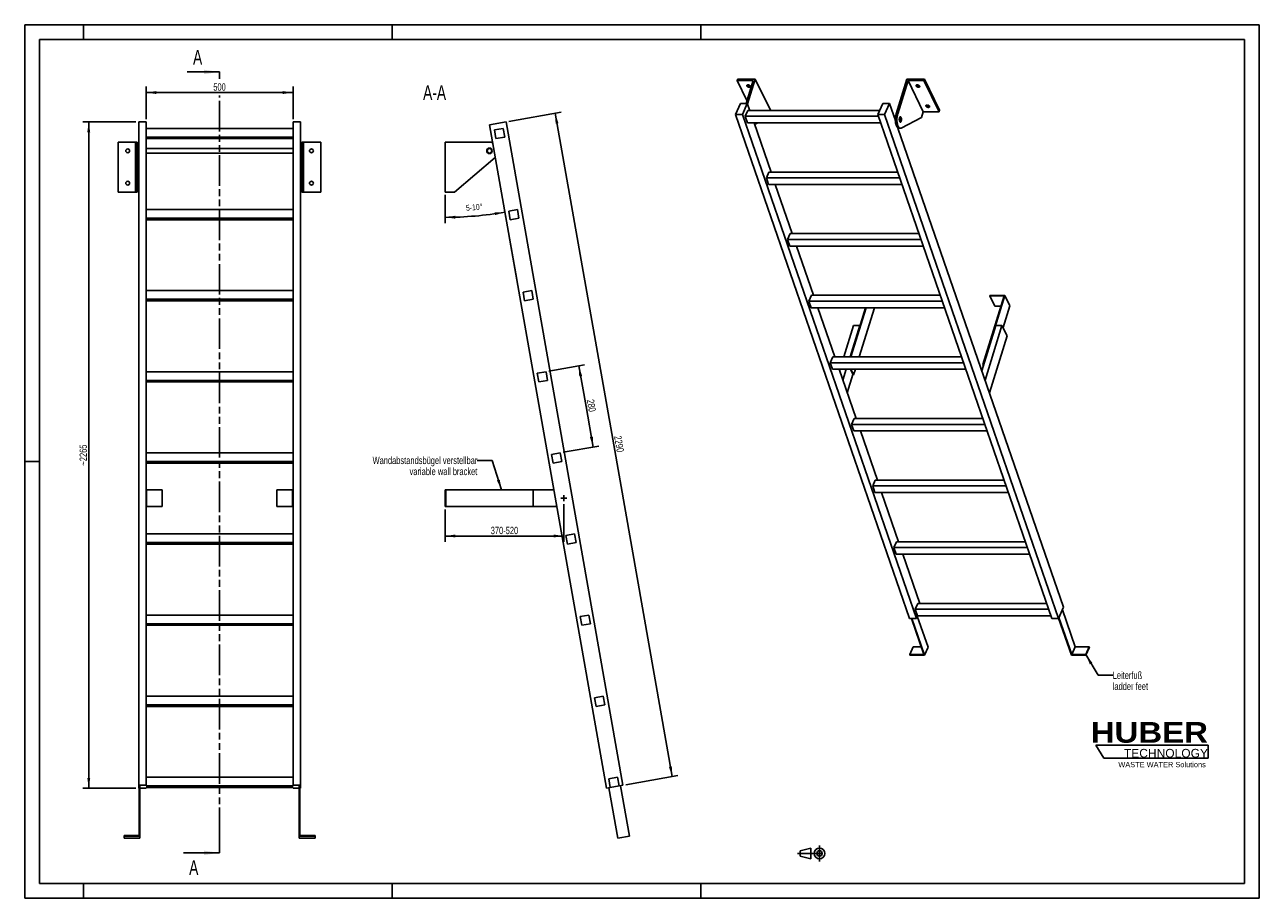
# Model space of a CAD drawing. Header units: millimetres. Extents: x 0 to 4200, y 0 to 2970.
import ezdxf

# ---------------------------------------------------------------- set-up
doc = ezdxf.new("R2010")
doc.units = ezdxf.units.MM
doc.header["$LTSCALE"] = 231
doc.linetypes.add('CENTER', pattern=[0.6, 0.375, -0.075, 0.075, -0.075])
doc.linetypes.add('PHANTOM', pattern=[0.8, 0.45, -0.05, 0.1, -0.05, 0.1, -0.05])
doc.layers.get('0').update_dxf_attribs({"linetype": 'CONTINUOUS'})
for name, color, linetype in [('005_AXIS', 7, 'CONTINUOUS'), ('050_DIMENSIONING', 7, 'CONTINUOUS'), ('053_NOTES', 7, 'CONTINUOUS'), ('HATCHING_BL0', 7, 'CONTINUOUS'), ('HUBER_Logo_BL1', 7, 'CONTINUOUS')]:
    doc.layers.add(name, color=color, linetype=linetype)
doc.styles.get("Standard").update_dxf_attribs({"font": 'txt', "width": 0.7})
doc.styles.add('TEXTSTYLE_2', font='ariblk.ttf')
doc.styles.add('TEXTSTYLE_3', font='arial.ttf')
doc.dimstyles.new('DIMSTYLE_1', dxfattribs={"dimtxt": 25, "dimasz": 35, "dimexe": 2, "dimexo": 1, "dimtad": 1, "dimdec": 1, "dimtxsty": 'STANDARD', "dimblk": '_FILLED', "dimblk1": '_FILLED', "dimblk2": '_FILLED', "dimcen": 0.09, "dimazin": 2, "dimtp": 0.8, "dimtm": 0.8, "dimtfac": 1, "dimtdec": 1, "dimtofl": 0, "dimtmove": 0, "dimatfit": 3, "dimldrblk": '_FILLED', "dimfxl": 1, "dimtolj": 1, "dimarcsym": 0})
doc.dimstyles.new('DIMSTYLE_2', dxfattribs={"dimtxt": 20, "dimasz": 35, "dimexe": 2, "dimexo": 1, "dimgap": 2, "dimtad": 1, "dimdec": 1, "dimtxsty": 'STANDARD', "dimblk": '_FILLED', "dimblk1": '_FILLED', "dimblk2": '_FILLED', "dimcen": 0.09, "dimazin": 2, "dimtp": 0.5, "dimtm": 0.5, "dimtfac": 1, "dimtdec": 1, "dimtofl": 0, "dimtmove": 0, "dimatfit": 3, "dimldrblk": '_FILLED', "dimfxl": 1, "dimtolj": 1, "dimarcsym": 0})
doc.dimstyles.new('DIMSTYLE_3', dxfattribs={"dimtxt": 25, "dimasz": 35, "dimexe": 2, "dimexo": 1, "dimtad": 1, "dimdec": 0, "dimtxsty": 'STANDARD', "dimblk": '_FILLED', "dimblk1": '_FILLED', "dimblk2": '_FILLED', "dimcen": 0.09, "dimazin": 2, "dimtp": 2, "dimtm": 2, "dimtfac": 1, "dimtdec": 0, "dimtofl": 0, "dimtmove": 0, "dimatfit": 3, "dimldrblk": '_FILLED', "dimfxl": 1, "dimtolj": 1, "dimarcsym": 0})
doc.dimstyles.new('DIMSTYLE_4', dxfattribs={"dimtxt": 25, "dimasz": 35, "dimexe": 2, "dimexo": 1, "dimtad": 1, "dimtxsty": 'STANDARD', "dimblk": '_FILLED', "dimblk1": '_FILLED', "dimblk2": '_FILLED', "dimcen": 0.09, "dimazin": 2, "dimtp": 0.8, "dimtm": 0.8, "dimtfac": 1, "dimtofl": 0, "dimtmove": 0, "dimatfit": 3, "dimldrblk": '_FILLED', "dimfxl": 1, "dimtolj": 1, "dimarcsym": 0})
doc.dimstyles.new('DIMSTYLE_5', dxfattribs={"dimtxt": 25, "dimasz": 35, "dimexe": 2, "dimexo": 1, "dimtad": 1, "dimtxsty": 'STANDARD', "dimblk": '_FILLED', "dimblk1": '_FILLED', "dimblk2": '_FILLED', "dimcen": 0.09, "dimazin": 2, "dimtp": 0.5, "dimtm": 0.5, "dimtfac": 1, "dimtofl": 0, "dimtmove": 0, "dimatfit": 3, "dimldrblk": '_FILLED', "dimfxl": 1, "dimtolj": 1, "dimarcsym": 0})
doc.dimstyles.get("Standard").update_dxf_attribs({"dimtxt": 25, "dimasz": 35, "dimexe": 2, "dimexo": 1, "dimtad": 1, "dimtxsty": 'STANDARD', "dimblk": '_FILLED', "dimblk1": '_FILLED', "dimblk2": '_FILLED', "dimcen": 0.09, "dimazin": 2, "dimtol": 1, "dimtp": 0.01, "dimtm": 0.01, "dimtfac": 1, "dimtofl": 0, "dimtmove": 0, "dimatfit": 3, "dimldrblk": '_FILLED', "dimfxl": 1, "dimtolj": 1, "dimarcsym": 0})

# ---------------------------------------------------------------- blocks, each defined once
blk = doc.blocks.new('HUBER_LOGO_BL1', base_point=(3837.5, 503.7))
at = {"layer": 'HUBER_Logo_BL1', "color": 5, "linetype": 'CONTINUOUS'}
for p, q in [((4026.4, 521), (3643.9, 521)), ((3643.9, 521), (3670.9, 476)), ((4026.4, 521), (4026.4, 476)), ((3670.9, 476), (4026.4, 476))]:
    blk.add_line(p, q, dxfattribs=at)
at = {"layer": 'HUBER_Logo_BL1', "color": 2, "linetype": 'CONTINUOUS', "attachment_point": 3, "line_spacing_factor": 0.78}
for s, insert, char_height, width, style in [('HUBER\\P\\fArial;\\H29.25;TECHNOLOGY ', (4025.4, 599.1), 70.2, 387.672, 'TEXTSTYLE_2'), ('WASTE WATER Solutions', (4018, 463.6), 18, 297.033, 'TEXTSTYLE_3')]:
    blk.add_mtext(s, dxfattribs=dict(at, insert=insert, char_height=char_height, width=width, style=style))
blk = doc.blocks.new('_FILLED')
at = {"color": 0, "linetype": 'BYBLOCK'}
blk.add_solid([(0, 0), (-1, 0.143), (-1, -0.143)], dxfattribs=at)
blk = doc.blocks.new('*D0')
at = {"layer": '050_DIMENSIONING', "color": 2, "linetype": 'CONTINUOUS'}
for p, q in [((412.9, 2649.4), (412.9, 2759.4)), ((412.9, 2739.4), (662.9, 2739.4)), ((912.9, 2739.4), (662.9, 2739.4)), ((912.9, 2649.4), (912.9, 2759.4))]:
    blk.add_line(p, q, dxfattribs=at)
at = {"layer": '050_DIMENSIONING', "color": 2, "linetype": 'CONTINUOUS', "xscale": 35, "yscale": 35, "zscale": 35, "rotation": 180}
blk.add_blockref('_FILLED', (412.9, 2739.4), dxfattribs=at)
at = {"layer": '050_DIMENSIONING', "color": 2, "linetype": 'CONTINUOUS', "xscale": 35, "yscale": 35, "zscale": 35}
blk.add_blockref('_FILLED', (912.9, 2739.4), dxfattribs=at)
at = {"layer": '050_DIMENSIONING', "color": 2, "linetype": 'CONTINUOUS', "insert": (662.9, 2770.7), "char_height": 25, "width": 85.714, "attachment_point": 2, "line_spacing_factor": 0.9}
blk.add_mtext('500', dxfattribs=at)
blk = doc.blocks.new('*D1')
at = {"layer": '050_DIMENSIONING', "color": 2, "linetype": 'CONTINUOUS'}
for p, q in [((1430.1, 2391.2), (1430.1, 2295.1)), ((1630.1, 2352.6), (1673.9, 2104.2))]:
    blk.add_line(p, q, dxfattribs=at)
for start, end in [(270, 275), (275, 280)]:
    blk.add_arc((1430.1, 3486.8), 1171.7, start, end, dxfattribs=at)
for points in [[(1465.1, 2320.6), (1430.1, 2315.1), (1465.2, 2310.6)], [(1599.8, 2322.4), (1633.6, 2332.9), (1598.3, 2332.2)]]:
    blk.add_solid(points, dxfattribs=at)
at = {"layer": '050_DIMENSIONING', "color": 2, "linetype": 'CONTINUOUS', "insert": (1528.8, 2359.4), "char_height": 20, "width": 103.571, "attachment_point": 2, "rotation": 5, "line_spacing_factor": 0.9}
blk.add_mtext('5-10\\fgdt;{\\W1.0;{\\fgdt;~}}', dxfattribs=at)
blk = doc.blocks.new('*D2')
at = {"layer": '050_DIMENSIONING', "color": 2, "linetype": 'CONTINUOUS'}
for p, q in [((377.9, 2639.4), (197.9, 2639.4)), ((217.9, 2639.4), (217.9, 1506.9)), ((217.9, 374.3), (217.9, 1506.9)), ((377.9, 374.3), (197.9, 374.3))]:
    blk.add_line(p, q, dxfattribs=at)
at = {"layer": '050_DIMENSIONING', "color": 2, "linetype": 'CONTINUOUS', "xscale": 35, "yscale": 35, "zscale": 35}
for p, rotation in [((217.9, 2639.4), 90), ((217.9, 374.3), 270)]:
    blk.add_blockref('_FILLED', p, dxfattribs=dict(at, rotation=rotation))
at = {"layer": '050_DIMENSIONING', "color": 2, "linetype": 'CONTINUOUS', "insert": (186.7, 1506.9), "char_height": 25, "width": 144.643, "attachment_point": 2, "rotation": 90, "line_spacing_factor": 0.9}
blk.add_mtext('~2265', dxfattribs=at)
blk = doc.blocks.new('*D3')
at = {"layer": '050_DIMENSIONING', "color": 2, "linetype": 'CONTINUOUS'}
for p, q in [((1430.1, 1321.7), (1430.1, 1238)), ((1834, 1340.2), (1834, 1238)), ((1430.1, 1238), (1430.1, 1211.7)), ((1430.1, 1231.7), (1632.1, 1231.7)), ((1834, 1231.7), (1632.1, 1231.7)), ((1834, 1238), (1834, 1211.7))]:
    blk.add_line(p, q, dxfattribs=at)
at = {"layer": '050_DIMENSIONING', "color": 2, "linetype": 'CONTINUOUS', "xscale": 35, "yscale": 35, "zscale": 35, "rotation": 180}
blk.add_blockref('_FILLED', (1430.1, 1231.7), dxfattribs=at)
at = {"layer": '050_DIMENSIONING', "color": 2, "linetype": 'CONTINUOUS', "xscale": 35, "yscale": 35, "zscale": 35}
blk.add_blockref('_FILLED', (1834, 1231.7), dxfattribs=at)
at = {"layer": '050_DIMENSIONING', "color": 2, "linetype": 'CONTINUOUS', "insert": (1632.1, 1263), "char_height": 25, "width": 198.214, "attachment_point": 2, "line_spacing_factor": 0.9}
blk.add_mtext('370-520\\P ', dxfattribs=at)
blk = doc.blocks.new('*D4')
at = {"layer": '050_DIMENSIONING', "color": 2, "linetype": 'CONTINUOUS'}
for p, q in [((1647.3, 2641.2), (1824.5, 2672.4)), ((1804.8, 2669), (2003.7, 1541.4)), ((2202.5, 413.8), (2003.7, 1541.4)), ((2044.9, 386), (2222.2, 417.2))]:
    blk.add_line(p, q, dxfattribs=at)
at = {"layer": '050_DIMENSIONING', "color": 2, "linetype": 'CONTINUOUS', "xscale": 35, "yscale": 35, "zscale": 35}
for p, rotation in [((1804.8, 2669), 100), ((2202.5, 413.8), 280)]:
    blk.add_blockref('_FILLED', p, dxfattribs=dict(at, rotation=rotation))
at = {"layer": '050_DIMENSIONING', "color": 2, "linetype": 'CONTINUOUS', "insert": (2034.4, 1546.8), "char_height": 25, "width": 117.857, "attachment_point": 2, "rotation": 280, "line_spacing_factor": 0.9}
blk.add_mtext('2290', dxfattribs=at)
blk = doc.blocks.new('*D5')
at = {"layer": '050_DIMENSIONING', "color": 2, "linetype": 'CONTINUOUS'}
for p, q in [((1783.3, 1791.9), (1904.9, 1813.3)), ((1885.2, 1809.9), (1909.6, 1672)), ((1933.9, 1534.1), (1909.6, 1672)), ((1831.9, 1516.2), (1953.6, 1537.6))]:
    blk.add_line(p, q, dxfattribs=at)
at = {"layer": '050_DIMENSIONING', "color": 2, "linetype": 'CONTINUOUS', "xscale": 35, "yscale": 35, "zscale": 35}
for p, rotation in [((1885.2, 1809.9), 100), ((1933.9, 1534.1), 280)]:
    blk.add_blockref('_FILLED', p, dxfattribs=dict(at, rotation=rotation))
at = {"layer": '050_DIMENSIONING', "color": 2, "linetype": 'CONTINUOUS', "insert": (1940.3, 1677.4), "char_height": 25, "width": 88.393, "attachment_point": 2, "rotation": 280, "line_spacing_factor": 0.9}
blk.add_mtext('280', dxfattribs=at)
blk = doc.blocks.new('PROJEKTIONSMETHODE_1_BL2', base_point=(2680, 152.5))
at = {"color": 2, "linetype": 'CONTINUOUS'}
for p, q in [((2637.8, 161.7), (2674.5, 170.8)), ((2674.5, 134.2), (2674.5, 170.8)), ((2637.8, 143.3), (2637.8, 161.7)), ((2637.8, 143.3), (2674.5, 134.2))]:
    blk.add_line(p, q, dxfattribs=at)
at = {"color": 2, "linetype": 'CENTER'}
for p, q in [((2703.8, 180), (2703.8, 125)), ((2628.7, 152.5), (2731.3, 152.5))]:
    blk.add_line(p, q, dxfattribs=at)
at = {"color": 2, "linetype": 'CONTINUOUS'}
for radius in [18.3, 9.17]:
    blk.add_circle((2703.8, 152.5), radius, dxfattribs=at)
blk = doc.blocks.new('XSEC_FILLED')
at = {"color": 0, "linetype": 'BYBLOCK'}
blk.add_solid([(0, 0), (-1, 0.143), (-1, -0.143)], dxfattribs=at)
blk = doc.blocks.new('HATCHING_BL0', base_point=(601.4, 1482))
at = {"layer": 'HATCHING_BL0', "color": 7, "linetype": 'PHANTOM'}
for p, q in [((662.9, 2785.7), (662.9, 2809.4)), ((662.9, 204.5), (662.9, 2729.7)), ((662.9, 154.5), (662.9, 204.5))]:
    blk.add_line(p, q, dxfattribs=at)
at = {"layer": 'HATCHING_BL0', "color": 7, "linetype": 'CONTINUOUS', "char_height": 50, "width": 64.286, "attachment_point": 1, "line_spacing_factor": 0.9}
for insert in [(572.7, 2884.4), (559.5, 129.5)]:
    blk.add_mtext('A', dxfattribs=dict(at, insert=insert))
at = {"layer": 'HATCHING_BL0', "color": 7, "linetype": 'CONTINUOUS'}
for points in [[(662.9, 2809.4), (553.1, 2809.4)], [(662.9, 154.5), (539.9, 154.5)]]:
    blk.add_leader(points, dimstyle='STANDARD', override={"dimasz": 52.5, "dimtad": 0, "dimldrblk": 'XSEC_FILLED'}, dxfattribs=at)

msp = doc.modelspace()

# ---------------------------------------------------------------- hatches: boundary and pattern name
at = {"linetype": 'CONTINUOUS'}
h = msp.add_hatch(dxfattribs=at)
h.set_pattern_fill('ANSI31', color=2, angle=90, style=0, pattern_type=2)
h.set_pattern_definition([(135, (1430.14, 2486.18), (-239.875, -239.875), [])])
edge = h.paths.add_edge_path()
edge.add_line((2021.786, 381.892), (1992.242, 376.683))
edge.add_line((1992.242, 376.683), (1987.032, 406.227))
edge.add_line((1987.032, 406.227), (2016.576, 411.437))
edge.add_line((2021.786, 381.892), (2016.576, 411.437))
edge = h.paths.add_edge_path()
edge.add_line((1603.27, 2582.652), (1598.06, 2612.197))
edge.add_line((1598.06, 2612.197), (1627.605, 2617.406))
edge.add_line((1632.814, 2587.862), (1627.605, 2617.406))
edge.add_line((1603.27, 2582.652), (1632.814, 2587.862))
edge = h.paths.add_edge_path()
edge.add_line((1651.891, 2306.906), (1646.682, 2336.45))
edge.add_line((1646.682, 2336.45), (1676.226, 2341.66))
edge.add_line((1681.435, 2312.116), (1676.226, 2341.66))
edge.add_line((1651.891, 2306.906), (1681.435, 2312.116))
edge = h.paths.add_edge_path()
edge.add_line((1700.513, 2031.16), (1695.303, 2060.704))
edge.add_line((1695.303, 2060.704), (1724.847, 2065.914))
edge.add_line((1730.057, 2036.37), (1724.847, 2065.914))
edge.add_line((1700.513, 2031.16), (1730.057, 2036.37))
edge = h.paths.add_edge_path()
edge.add_line((1749.134, 1755.414), (1743.925, 1784.958))
edge.add_line((1743.925, 1784.958), (1773.469, 1790.168))
edge.add_line((1778.678, 1760.623), (1773.469, 1790.168))
edge.add_line((1749.134, 1755.414), (1778.678, 1760.623))
edge = h.paths.add_edge_path()
edge.add_line((1797.756, 1479.668), (1792.546, 1509.212))
edge.add_line((1792.546, 1509.212), (1822.09, 1514.421))
edge.add_line((1827.3, 1484.877), (1822.09, 1514.421))
edge.add_line((1797.756, 1479.668), (1827.3, 1484.877))
edge = h.paths.add_edge_path()
edge.add_line((1846.377, 1203.922), (1841.168, 1233.466))
edge.add_line((1841.168, 1233.466), (1870.712, 1238.675))
edge.add_line((1875.921, 1209.131), (1870.712, 1238.675))
edge.add_line((1846.377, 1203.922), (1875.921, 1209.131))
edge = h.paths.add_edge_path()
edge.add_line((1894.999, 928.175), (1889.789, 957.72))
edge.add_line((1889.789, 957.72), (1919.333, 962.929))
edge.add_line((1924.543, 933.385), (1919.333, 962.929))
edge.add_line((1894.999, 928.175), (1924.543, 933.385))
edge = h.paths.add_edge_path()
edge.add_line((1943.62, 652.429), (1938.411, 681.973))
edge.add_line((1938.411, 681.973), (1967.955, 687.183))
edge.add_line((1973.164, 657.639), (1967.955, 687.183))
edge.add_line((1943.62, 652.429), (1973.164, 657.639))
edge = h.paths.add_edge_path()
edge.add_arc((1581.135, 2541.179), 7.5, 0, 180)
edge.add_arc((1581.135, 2541.179), 7.5, -180, 0)

# ---------------------------------------------------------------- linework, layer by layer
at = {"color": 7, "linetype": 'CONTINUOUS'}
for p, q in [((0, 2970), (4200, 2970)), ((0, 0), (0, 2970)), ((4200, 0), (4200, 2970)), ((2478.06, 2780.03), (2423.717, 2780.03)), ((2478.06, 2780.03), (2454.134, 2702.607)), ((2459.006, 2700.49), (2485.038, 2784.729)), ((2964.281, 2666.447), (3000.833, 2784.729)), ((3004.907, 2780.03), (2969.807, 2666.447)), ((3059.249, 2780.03), (3004.907, 2780.03)), ((3056.764, 2674.356), (3004.907, 2780.03)), ((2418.641, 2664.789), (2435.249, 2702.607)), ((2435.249, 2702.607), (2458.275, 2702.607)), ((2458.275, 2702.607), (2441.668, 2664.789)), ((2466.536, 2678.686), (2458.275, 2702.607)), ((2902.198, 2664.789), (2918.806, 2702.607)), ((2918.806, 2702.607), (2941.832, 2702.607)), ((2941.832, 2702.607), (2925.225, 2664.789)), ((2961.815, 2644.741), (2941.832, 2702.607)), ((3010.316, 951.434), (2418.641, 2664.789)), ((2441.668, 2664.789), (2418.641, 2664.789)), ((3033.342, 951.434), (2441.668, 2664.789)), ((2450.768, 2658.782), (2459.509, 2678.686)), ((2458.52, 2636.336), (2450.768, 2658.782)), ((2904.272, 2658.782), (2450.768, 2658.782)), ((2908.301, 2678.686), (2459.509, 2678.686)), ((2536.896, 2679.056), (2536.781, 2678.686)), ((3493.873, 951.434), (2902.198, 2664.789)), ((2925.225, 2664.789), (2902.198, 2664.789)), ((3516.899, 951.434), (2925.225, 2664.789)), ((3050.563, 2654.29), (2981.269, 2618.391)), ((3056.764, 2674.356), (3050.563, 2654.29)), ((3056.764, 2674.356), (3111.106, 2674.356)), ((412.922, 2639.446), (387.922, 2639.446)), ((387.922, 2627.254), (387.922, 2639.446)), ((387.922, 2543.517), (387.922, 2627.254)), ((412.922, 2341.66), (412.922, 2639.446)), ((912.922, 2617.406), (412.922, 2617.406)), ((937.922, 2639.446), (912.922, 2639.446)), ((912.922, 2341.66), (912.922, 2639.446)), ((937.922, 384.237), (937.922, 2639.446)), ((1637.426, 2639.446), (1581.292, 2629.549)), ((1978.947, 374.339), (1581.292, 2629.549)), ((1598.06, 2612.197), (1627.605, 2617.406)), ((1603.27, 2582.652), (1598.06, 2612.197)), ((1632.814, 2587.862), (1627.605, 2617.406)), ((2035.081, 384.237), (1637.426, 2639.446)), ((2458.52, 2636.336), (2912.024, 2636.336)), ((2538.88, 2469.193), (2481.161, 2636.336)), ((2494.587, 2636.336), (2483.198, 2630.436)), ((3533.507, 989.253), (2970.864, 2618.538)), ((2973.432, 2617.799), (2978.958, 2617.799)), ((376.922, 2571.179), (317.922, 2571.179)), ((376.922, 2571.179), (376.922, 2550.429)), ((376.922, 2571.179), (382.922, 2571.179)), ((382.922, 2571.179), (382.922, 2550.429)), ((412.922, 2587.862), (912.922, 2587.862)), ((412.922, 2582.652), (912.922, 2582.652)), ((942.922, 2571.179), (942.922, 2550.429)), ((942.922, 2571.179), (948.922, 2571.179)), ((948.922, 2571.179), (948.922, 2550.429)), ((1007.922, 2571.179), (948.922, 2571.179)), ((1581.135, 2571.179), (1430.135, 2571.179)), ((1603.27, 2582.652), (1632.814, 2587.862)), ((376.922, 2550.429), (376.922, 2548.679)), ((376.922, 2548.679), (376.922, 2541.179)), ((376.922, 2541.179), (376.922, 2533.679)), ((376.922, 2533.679), (376.922, 2531.929)), ((376.922, 2531.929), (376.922, 2518.251)), ((382.922, 2550.429), (382.922, 2541.179)), ((382.922, 2541.179), (382.922, 2531.929)), ((382.922, 2531.929), (382.922, 2518.251)), ((387.922, 2527.207), (387.922, 2543.517)), ((387.922, 2526.465), (387.922, 2527.207)), ((387.922, 2523.552), (387.922, 2526.465)), ((387.922, 2520.079), (387.922, 2523.552)), ((387.922, 2513.408), (387.922, 2520.079)), ((942.922, 2550.429), (942.922, 2541.179)), ((942.922, 2541.179), (942.922, 2531.929)), ((942.922, 2531.929), (942.922, 2518.251)), ((948.922, 2550.429), (948.922, 2548.679)), ((948.922, 2548.679), (948.922, 2541.179)), ((948.922, 2541.179), (948.922, 2533.679)), ((948.922, 2533.679), (948.922, 2531.929)), ((948.922, 2531.929), (948.922, 2518.251)), ((376.922, 2401.179), (376.922, 2518.251)), ((382.922, 2401.179), (382.922, 2518.251)), ((387.922, 2509.01), (387.922, 2513.408)), ((387.922, 2506.292), (387.922, 2509.01)), ((387.922, 2504.813), (387.922, 2506.292)), ((387.922, 2489.381), (387.922, 2504.813)), ((387.922, 2484.172), (387.922, 2489.381)), ((387.922, 384.237), (387.922, 2484.172)), ((942.922, 2401.179), (942.922, 2518.251)), ((948.922, 2401.179), (948.922, 2518.251)), ((1461.752, 2401.179), (1600.483, 2518.251)), ((2523.113, 2449.289), (2531.854, 2469.193)), ((2530.864, 2426.843), (2523.113, 2449.289)), ((2976.617, 2449.289), (2523.113, 2449.289)), ((2969.743, 2469.193), (2531.854, 2469.193)), ((317.922, 2401.179), (376.922, 2401.179)), ((376.922, 2401.179), (382.922, 2401.179)), ((942.922, 2401.179), (948.922, 2401.179)), ((948.922, 2401.179), (1007.922, 2401.179)), ((1430.135, 2401.179), (1461.752, 2401.179)), ((2530.864, 2426.843), (2984.368, 2426.843)), ((2611.225, 2259.7), (2553.505, 2426.843)), ((412.922, 2312.116), (412.922, 2341.66)), ((912.922, 2341.66), (412.922, 2341.66)), ((412.922, 2306.906), (412.922, 2312.116)), ((412.922, 2312.116), (912.922, 2312.116)), ((912.922, 2312.116), (912.922, 2341.66)), ((912.922, 2306.906), (912.922, 2312.116)), ((1646.682, 2336.45), (1676.226, 2341.66)), ((1651.891, 2306.906), (1646.682, 2336.45)), ((1651.891, 2306.906), (1681.435, 2312.116)), ((1681.435, 2312.116), (1676.226, 2341.66)), ((412.922, 2065.914), (412.922, 2306.906)), ((412.922, 2306.906), (912.922, 2306.906)), ((912.922, 2065.914), (912.922, 2306.906)), ((2595.457, 2239.796), (2604.198, 2259.7)), ((3048.961, 2239.796), (2595.457, 2239.796)), ((2603.209, 2217.35), (2595.457, 2239.796)), ((3042.088, 2259.7), (2604.198, 2259.7)), ((2603.209, 2217.35), (3056.713, 2217.35)), ((2683.569, 2050.207), (2625.85, 2217.35)), ((412.922, 2036.37), (412.922, 2065.914)), ((912.922, 2065.914), (412.922, 2065.914)), ((912.922, 2036.37), (912.922, 2065.914)), ((1695.303, 2060.704), (1724.847, 2065.914)), ((1700.513, 2031.16), (1695.303, 2060.704)), ((1730.057, 2036.37), (1724.847, 2065.914)), ((412.922, 2031.16), (412.922, 2036.37)), ((412.922, 2036.37), (912.922, 2036.37)), ((412.922, 1790.168), (412.922, 2031.16)), ((412.922, 2031.16), (912.922, 2031.16)), ((912.922, 2031.16), (912.922, 2036.37)), ((912.922, 1790.168), (912.922, 2031.16)), ((1700.513, 2031.16), (1730.057, 2036.37)), ((2676.543, 2050.207), (2667.802, 2030.303)), ((3121.306, 2030.303), (2667.802, 2030.303)), ((2675.553, 2007.857), (2667.802, 2030.303)), ((3114.432, 2050.207), (2676.543, 2050.207)), ((3331.575, 2048.132), (3259.439, 1814.701)), ((3261.282, 1814.701), (3333.901, 2049.699)), ((3283.243, 2049.699), (3282.759, 2048.132)), ((3282.759, 2048.132), (3300.146, 2012.701)), ((3282.759, 2048.132), (3331.575, 2048.132)), ((3333.901, 2049.699), (3283.243, 2049.699)), ((3333.901, 2049.699), (3351.289, 2014.267)), ((2675.553, 2007.857), (3129.057, 2007.857)), ((2755.914, 1840.714), (2698.194, 2007.857)), ((2860.441, 2007.857), (2808.79, 1840.714)), ((2810.632, 1840.714), (2862.283, 2007.857)), ((2838.968, 1840.714), (2890.62, 2007.857)), ((3300.146, 2012.701), (3320.626, 2012.701)), ((3328.362, 1940.075), (3351.289, 2014.267)), ((3303.354, 1947.866), (3255.71, 1793.69)), ((3324.538, 1947.866), (3266.89, 1761.315)), ((3324.538, 1947.866), (3303.354, 1947.866)), ((3341.926, 1912.435), (3324.538, 1947.866)), ((3281.844, 1718.011), (3341.926, 1912.435)), ((2748.887, 1840.714), (2740.146, 1820.81)), ((2747.898, 1798.364), (2740.146, 1820.81)), ((3193.65, 1820.81), (2740.146, 1820.81)), ((3186.777, 1840.714), (2748.887, 1840.714)), ((3259.439, 1814.701), (3261.135, 1811.246)), ((3259.439, 1814.701), (3261.282, 1814.701)), ((3261.282, 1814.701), (3261.847, 1813.549)), ((412.922, 1760.623), (412.922, 1790.168)), ((912.922, 1790.168), (412.922, 1790.168)), ((912.922, 1760.623), (912.922, 1790.168)), ((1743.925, 1784.958), (1773.469, 1790.168)), ((1749.134, 1755.414), (1743.925, 1784.958)), ((1778.678, 1760.623), (1773.469, 1790.168)), ((2747.898, 1798.364), (3201.402, 1798.364)), ((2828.258, 1631.221), (2770.539, 1798.364)), ((2808.768, 1798.364), (2818.138, 1779.269)), ((2810.61, 1798.364), (2819.981, 1779.269)), ((2818.138, 1779.269), (2819.981, 1779.269)), ((2819.981, 1779.269), (2825.881, 1798.364)), ((412.922, 1755.414), (412.922, 1760.623)), ((412.922, 1760.623), (912.922, 1760.623)), ((412.922, 1514.421), (412.922, 1755.414)), ((412.922, 1755.414), (912.922, 1755.414)), ((912.922, 1755.414), (912.922, 1760.623)), ((912.922, 1514.421), (912.922, 1755.414)), ((1749.134, 1755.414), (1778.678, 1760.623)), ((2821.232, 1631.221), (2812.491, 1611.316)), ((2820.242, 1588.871), (2812.491, 1611.316)), ((3265.995, 1611.316), (2812.491, 1611.316)), ((3259.121, 1631.221), (2821.232, 1631.221)), ((2820.242, 1588.871), (3273.746, 1588.871)), ((2900.603, 1421.728), (2842.883, 1588.871)), ((412.922, 1484.877), (412.922, 1514.421)), ((912.922, 1514.421), (412.922, 1514.421)), ((912.922, 1484.877), (912.922, 1514.421)), ((1792.546, 1509.212), (1822.09, 1514.421)), ((1827.3, 1484.877), (1822.09, 1514.421)), ((412.922, 1479.668), (412.922, 1484.877)), ((412.922, 1484.877), (912.922, 1484.877)), ((412.922, 1388.716), (412.922, 1479.668)), ((412.922, 1479.668), (912.922, 1479.668)), ((912.922, 1479.668), (912.922, 1484.877)), ((912.922, 1388.716), (912.922, 1479.668)), ((1797.756, 1479.668), (1792.546, 1509.212)), ((1797.756, 1479.668), (1827.3, 1484.877)), ((412.922, 1331.716), (412.922, 1388.716)), ((412.922, 1388.716), (414.922, 1388.716)), ((414.922, 1388.716), (414.922, 1331.716)), ((414.922, 1388.716), (467.922, 1388.716)), ((467.922, 1388.716), (467.922, 1331.716)), ((857.922, 1388.716), (857.922, 1331.716)), ((857.922, 1388.716), (910.922, 1388.716)), ((910.922, 1388.716), (910.922, 1331.716)), ((910.922, 1388.716), (912.922, 1388.716)), ((912.922, 1331.716), (912.922, 1388.716)), ((1430.135, 1388.716), (1430.135, 1331.716)), ((1430.135, 1388.716), (1432.135, 1388.716)), ((1432.135, 1388.716), (1432.135, 1331.716)), ((1432.135, 1388.716), (1730.135, 1388.716)), ((1730.135, 1388.716), (1730.135, 1331.716)), ((1730.135, 1388.716), (1800.085, 1388.716)), ((2893.576, 1421.728), (2884.835, 1401.823)), ((3338.339, 1401.823), (2884.835, 1401.823)), ((2892.587, 1379.378), (2884.835, 1401.823)), ((3331.466, 1421.728), (2893.576, 1421.728)), ((2892.587, 1379.378), (3346.091, 1379.378)), ((2972.947, 1212.235), (2915.228, 1379.378)), ((412.922, 1238.675), (412.922, 1331.716)), ((412.922, 1331.716), (414.922, 1331.716)), ((414.922, 1331.716), (467.922, 1331.716)), ((857.922, 1331.716), (910.922, 1331.716)), ((910.922, 1331.716), (912.922, 1331.716)), ((912.922, 1238.675), (912.922, 1331.716)), ((1430.135, 1331.716), (1432.135, 1331.716)), ((1432.135, 1331.716), (1730.135, 1331.716)), ((1810.135, 1331.716), (1730.135, 1331.716)), ((412.922, 1209.131), (412.922, 1238.675)), ((912.922, 1238.675), (412.922, 1238.675)), ((912.922, 1209.131), (912.922, 1238.675)), ((1841.168, 1233.466), (1870.712, 1238.675)), ((1846.377, 1203.922), (1841.168, 1233.466)), ((1875.921, 1209.131), (1870.712, 1238.675)), ((412.922, 1203.922), (412.922, 1209.131)), ((412.922, 1209.131), (912.922, 1209.131)), ((412.922, 962.929), (412.922, 1203.922)), ((412.922, 1203.922), (912.922, 1203.922)), ((912.922, 1203.922), (912.922, 1209.131)), ((912.922, 962.929), (912.922, 1203.922)), ((1846.377, 1203.922), (1875.921, 1209.131)), ((2965.921, 1212.235), (2957.18, 1192.33)), ((2964.931, 1169.885), (2957.18, 1192.33)), ((3410.684, 1192.33), (2957.18, 1192.33)), ((3403.81, 1212.235), (2965.921, 1212.235)), ((2964.931, 1169.885), (3418.435, 1169.885)), ((3045.292, 1002.742), (2987.572, 1169.885)), ((3038.265, 1002.742), (3029.524, 982.837)), ((3483.028, 982.837), (3029.524, 982.837)), ((3037.276, 960.392), (3029.524, 982.837)), ((3476.155, 1002.742), (3038.265, 1002.742)), ((3533.507, 989.253), (3516.899, 951.434)), ((3573.628, 854.925), (3529.999, 981.265)), ((412.922, 933.385), (412.922, 962.929)), ((912.922, 962.929), (412.922, 962.929)), ((412.922, 928.175), (412.922, 933.385)), ((412.922, 933.385), (912.922, 933.385)), ((412.922, 687.183), (412.922, 928.175)), ((412.922, 928.175), (912.922, 928.175)), ((912.922, 933.385), (912.922, 962.929)), ((912.922, 928.175), (912.922, 933.385)), ((912.922, 687.183), (912.922, 928.175)), ((1889.789, 957.72), (1919.333, 962.929)), ((1894.999, 928.175), (1889.789, 957.72)), ((1894.999, 928.175), (1924.543, 933.385)), ((1924.543, 933.385), (1919.333, 962.929)), ((3033.342, 951.434), (3010.316, 951.434)), ((3016.582, 951.434), (3059.075, 828.385)), ((3061.433, 826.889), (3018.424, 951.434)), ((3037.276, 960.392), (3033.342, 951.434)), ((3073.088, 853.428), (3036.646, 958.957)), ((3037.276, 960.392), (3490.78, 960.392)), ((3516.899, 951.434), (3493.873, 951.434)), ((3517.313, 952.378), (3560.649, 826.889)), ((3561.974, 828.385), (3518.345, 954.726)), ((3022.834, 854.925), (3011.179, 828.385)), ((3049.91, 854.925), (3022.834, 854.925)), ((3073.088, 853.428), (3061.433, 826.889)), ((3573.628, 854.925), (3561.974, 828.385)), ((3621.523, 854.925), (3573.628, 854.925)), ((3621.523, 854.925), (3609.869, 828.385)), ((3622.04, 853.428), (3610.386, 826.889)), ((3622.04, 853.428), (3621.523, 854.925)), ((3011.179, 828.385), (3011.696, 826.889)), ((3059.075, 828.385), (3011.179, 828.385)), ((3011.696, 826.889), (3061.433, 826.889)), ((3560.649, 826.889), (3610.386, 826.889)), ((3609.869, 828.385), (3561.974, 828.385)), ((3610.386, 826.889), (3609.869, 828.385)), ((412.922, 657.639), (412.922, 687.183)), ((912.922, 687.183), (412.922, 687.183)), ((912.922, 657.639), (912.922, 687.183)), ((1938.411, 681.973), (1967.955, 687.183)), ((1943.62, 652.429), (1938.411, 681.973)), ((1973.164, 657.639), (1967.955, 687.183)), ((412.922, 652.429), (412.922, 657.639)), ((412.922, 657.639), (912.922, 657.639)), ((412.922, 411.437), (412.922, 652.429)), ((412.922, 652.429), (912.922, 652.429)), ((912.922, 652.429), (912.922, 657.639)), ((912.922, 411.437), (912.922, 652.429)), ((1943.62, 652.429), (1973.164, 657.639)), ((387.922, 384.237), (387.922, 374.339)), ((412.922, 384.237), (387.922, 384.237)), ((389.922, 382.761), (389.922, 213.374)), ((389.922, 382.761), (391.922, 382.761)), ((391.922, 211.404), (391.922, 382.761)), ((412.922, 384.237), (412.922, 411.437)), ((912.922, 411.437), (412.922, 411.437)), ((412.922, 381.892), (412.922, 384.237)), ((412.922, 381.892), (912.922, 381.892)), ((912.922, 384.237), (912.922, 411.437)), ((912.922, 384.237), (912.922, 381.892)), ((937.922, 384.237), (912.922, 384.237)), ((933.922, 382.761), (933.922, 211.404)), ((933.922, 382.761), (935.922, 382.761)), ((935.922, 213.374), (935.922, 382.761)), ((937.922, 374.339), (937.922, 384.237)), ((1987.032, 406.227), (2016.576, 411.437)), ((1992.242, 376.683), (1987.032, 406.227)), ((2021.786, 381.892), (1992.242, 376.683)), ((2021.786, 381.892), (2016.576, 411.437)), ((2035.081, 384.237), (2021.786, 381.892)), ((2026.71, 382.761), (2056.925, 211.404)), ((387.922, 374.339), (389.922, 374.339)), ((391.922, 374.339), (412.922, 374.339)), ((412.922, 374.339), (412.922, 376.683)), ((412.922, 376.683), (912.922, 376.683)), ((912.922, 376.683), (912.922, 374.339)), ((912.922, 374.339), (933.922, 374.339)), ((935.922, 374.339), (937.922, 374.339)), ((1992.242, 376.683), (1978.947, 374.339)), ((1987.318, 375.815), (2017.532, 204.458)), ((337.922, 213.374), (337.922, 211.404)), ((389.922, 213.374), (337.922, 213.374)), ((337.922, 204.458), (337.922, 211.404)), ((337.922, 211.404), (391.922, 211.404)), ((391.922, 204.458), (391.922, 211.404)), ((933.922, 204.458), (933.922, 211.404)), ((933.922, 211.404), (987.922, 211.404)), ((987.922, 213.374), (935.922, 213.374)), ((987.922, 211.404), (987.922, 213.374)), ((987.922, 204.458), (987.922, 211.404)), ((2017.532, 204.458), (2056.925, 211.404)), ((337.922, 204.458), (391.922, 204.458)), ((933.922, 204.458), (987.922, 204.458)), ((0, 0), (4200, 0))]:
    msp.add_line(p, q, dxfattribs=at)
at = {"color": 3, "linetype": 'CONTINUOUS'}
for p, q in [((0, 2970), (0, 0)), ((4200, 2970), (0, 2970)), ((200, 2970), (200, 2920)), ((1250, 2970), (1250, 2920)), ((2300, 2970), (2300, 2920)), ((4200, 2970), (4200, 0)), ((0, 1485), (50, 1485)), ((200, 0), (200, 50)), ((1250, 0), (1250, 50)), ((2300, 0), (2300, 50)), ((4200, 0), (0, 0))]:
    msp.add_line(p, q, dxfattribs=at)
at = {"color": 5, "linetype": 'CONTINUOUS'}
for p, q in [((50, 2920), (50, 50)), ((4150, 2920), (50, 2920)), ((4150, 50), (4150, 2920)), ((50, 50), (4150, 50))]:
    msp.add_line(p, q, dxfattribs=at)
at = {"color": 9, "linetype": 'CONTINUOUS'}
for p, q in [((2964.281, 2666.447), (2969.807, 2666.447)), ((382.922, 2518.251), (376.922, 2518.251)), ((948.922, 2518.251), (942.922, 2518.251))]:
    msp.add_line(p, q, dxfattribs=at)
at = {"color": 7, "linetype": 'CONTINUOUS'}
for radius, start, end in [(30, 68.888681, 90), (7.5, 0, 180), (7.5, 180, 360), (30, 310.160401, 311.1227)]:
    msp.add_arc((1581.135, 2541.179), radius, start, end, dxfattribs=at)
for points, knots in [([(2964.281, 2666.447), (2963.551, 2664.086), (2962.436, 2658.997), (2961.669, 2651.038), (2961.762, 2642.832), (2962.565, 2636.146), (2963.66, 2631.181), (2964.649, 2627.872), (2965.805, 2624.946), (2967.108, 2622.459), (2968.537, 2620.452), (2970.074, 2618.961), (2971.711, 2618.021), (2972.879, 2617.799), (2973.432, 2617.799)], [0, 0, 0, 0, 0.1393862, 0.29277846, 0.45027331, 0.60148396, 0.67169736, 0.73686464, 0.7961308, 0.84889737, 0.89493071, 0.93453672, 0.96882886, 1, 1, 1, 1]), ([(2969.807, 2666.447), (2969.078, 2664.086), (2967.963, 2658.997), (2967.196, 2651.038), (2967.288, 2642.832), (2968.091, 2636.146), (2969.186, 2631.181), (2970.175, 2627.872), (2971.331, 2624.946), (2972.635, 2622.459), (2974.063, 2620.452), (2975.601, 2618.961), (2977.238, 2618.021), (2978.406, 2617.799), (2978.958, 2617.799)], [0, 0, 0, 0, 0.1393862, 0.29277846, 0.45027331, 0.60148396, 0.67169736, 0.73686464, 0.7961308, 0.84889737, 0.89493071, 0.93453672, 0.96882886, 1, 1, 1, 1]), ([(2978.958, 2617.799), (2979.348, 2617.799), (2980.152, 2617.904), (2980.904, 2618.202), (2981.269, 2618.391)], [0, 0, 0, 0, 0.48713297, 1, 1, 1, 1])]:
    msp.add_open_spline(points, degree=3, knots=knots, dxfattribs=at)
at = {"layer": '005_AXIS', "color": 7, "linetype": 'CONTINUOUS'}
for p, q in [((2425.17, 2784.729), (2423.717, 2780.03)), ((2423.717, 2780.03), (2457.062, 2712.08)), ((2485.038, 2784.729), (2425.17, 2784.729)), ((2536.896, 2679.056), (2485.038, 2784.729)), ((3060.702, 2784.729), (3000.833, 2784.729)), ((3060.702, 2784.729), (3059.249, 2780.03)), ((3111.106, 2674.356), (3059.249, 2780.03)), ((3112.559, 2679.056), (3060.702, 2784.729)), ((2962.123, 2655.299), (2958.169, 2655.299)), ((2978.958, 2655.299), (2976.851, 2655.299)), ((3112.559, 2679.056), (3111.106, 2674.356)), ((2978.958, 2640.299), (2976.855, 2640.299)), ((317.922, 2571.179), (317.922, 2401.179)), ((1007.922, 2401.179), (1007.922, 2571.179)), ((1430.135, 2571.179), (1430.135, 2401.179)), ((387.922, 2548.679), (382.922, 2548.679)), ((387.922, 2533.679), (382.922, 2533.679)), ((912.922, 2548.679), (412.922, 2548.679)), ((912.922, 2533.679), (412.922, 2533.679)), ((942.922, 2548.679), (937.922, 2548.679)), ((942.922, 2533.679), (937.922, 2533.679)), ((2819.797, 1947.866), (2786.684, 1840.714)), ((2840.981, 1947.866), (2807.869, 1840.714)), ((2819.797, 1947.866), (2840.981, 1947.866)), ((2841.546, 1946.715), (2840.981, 1947.866)), ((2773.597, 1798.364), (2772.153, 1793.69)), ((2794.781, 1798.364), (2783.333, 1761.315)), ((2798.287, 1718.011), (2817.573, 1780.421))]:
    msp.add_line(p, q, dxfattribs=at)
at = {"layer": '005_AXIS', "color": 7, "linetype": 'CENTER'}
for q in [(1824.05, 1360.216), (1834.05, 1370.216), (1844.05, 1360.216), (1834.05, 1350.216)]:
    msp.add_line((1834.05, 1360.216), q, dxfattribs=at)
at = {"layer": '005_AXIS', "color": 7, "linetype": 'CONTINUOUS'}
for centre, radius, start, end in [((350.422, 2541.179), 6.5, 0, 180), ((350.422, 2541.179), 6.5, 180, 360), ((975.422, 2541.179), 6.5, 0, 180), ((975.422, 2541.179), 6.5, 180, 360), ((1581.135, 2541.179), 9.25, 0, 180), ((1581.135, 2541.179), 9.25, 180, 360), ((350.422, 2431.179), 6.5, 0, 180), ((975.422, 2431.179), 6.5, 0, 180), ((350.422, 2431.179), 6.5, 180, 360), ((975.422, 2431.179), 6.5, 180, 360)]:
    msp.add_arc(centre, radius, start, end, dxfattribs=at)
for points, knots in [([(2456.816, 2761.381), (2456.664, 2761.691), (2456.451, 2762.326), (2456.501, 2763.003), (2456.593, 2763.3)], [0, 0, 0, 0, 0.52599001, 1, 1, 1, 1]), ([(2456.593, 2763.3), (2456.654, 2763.498), (2456.84, 2763.886), (2457.283, 2764.385), (2457.874, 2764.795), (2458.879, 2765.232), (2460.408, 2765.485), (2462.395, 2765.358), (2464.425, 2764.831), (2466.291, 2763.954), (2467.806, 2762.819), (2468.55, 2761.869), (2468.79, 2761.381)], [0, 0, 0, 0, 0.04317928, 0.08863393, 0.13810718, 0.19258203, 0.31675071, 0.45771901, 0.606659, 0.75286299, 0.88624344, 1, 1, 1, 1]), ([(2469.013, 2759.462), (2468.952, 2759.265), (2468.766, 2758.877), (2468.323, 2758.378), (2467.732, 2757.967), (2466.727, 2757.53), (2465.198, 2757.278), (2463.211, 2757.404), (2461.181, 2757.932), (2459.315, 2758.808), (2457.8, 2759.943), (2457.056, 2760.893), (2456.816, 2761.381)], [0, 0, 0, 0, 0.04317928, 0.08863393, 0.13810718, 0.19258203, 0.31675071, 0.45771901, 0.606659, 0.75286299, 0.88624344, 1, 1, 1, 1]), ([(2468.185, 2762.29), (2467.419, 2762.073), (2465.695, 2761.946), (2463.126, 2762.427), (2460.734, 2763.479), (2459.382, 2764.557), (2458.871, 2765.168)], [0, 0, 0, 0, 0.23499217, 0.50000086, 0.76500904, 1, 1, 1, 1]), ([(2468.79, 2761.381), (2468.942, 2761.071), (2469.155, 2760.436), (2469.105, 2759.759), (2469.013, 2759.462)], [0, 0, 0, 0, 0.52599001, 1, 1, 1, 1]), ([(3032.479, 2761.381), (3032.327, 2761.691), (3032.114, 2762.326), (3032.164, 2763.003), (3032.256, 2763.3)], [0, 0, 0, 0, 0.52599001, 1, 1, 1, 1]), ([(3032.256, 2763.3), (3032.317, 2763.498), (3032.503, 2763.886), (3032.946, 2764.385), (3033.537, 2764.795), (3034.542, 2765.232), (3036.071, 2765.485), (3038.058, 2765.358), (3040.088, 2764.831), (3041.954, 2763.954), (3043.469, 2762.819), (3044.213, 2761.869), (3044.453, 2761.381)], [0, 0, 0, 0, 0.04317928, 0.08863393, 0.13810718, 0.19258203, 0.31675071, 0.45771901, 0.606659, 0.75286299, 0.88624344, 1, 1, 1, 1]), ([(3044.676, 2759.462), (3044.615, 2759.265), (3044.429, 2758.877), (3043.986, 2758.378), (3043.395, 2757.967), (3042.39, 2757.53), (3040.861, 2757.278), (3038.874, 2757.404), (3036.844, 2757.932), (3034.978, 2758.808), (3033.463, 2759.943), (3032.719, 2760.893), (3032.479, 2761.381)], [0, 0, 0, 0, 0.04317928, 0.08863393, 0.13810718, 0.19258203, 0.31675071, 0.45771901, 0.606659, 0.75286299, 0.88624344, 1, 1, 1, 1]), ([(3043.848, 2762.29), (3043.082, 2762.073), (3041.358, 2761.946), (3038.789, 2762.427), (3036.397, 2763.479), (3035.045, 2764.557), (3034.535, 2765.168)], [0, 0, 0, 0, 0.23499217, 0.50000086, 0.76500904, 1, 1, 1, 1]), ([(3044.453, 2761.381), (3044.605, 2761.071), (3044.818, 2760.436), (3044.768, 2759.759), (3044.676, 2759.462)], [0, 0, 0, 0, 0.52599001, 1, 1, 1, 1]), ([(3066.034, 2693.004), (3065.882, 2693.314), (3065.669, 2693.949), (3065.719, 2694.626), (3065.81, 2694.923)], [0, 0, 0, 0, 0.52599001, 1, 1, 1, 1]), ([(3065.81, 2694.923), (3065.871, 2695.12), (3066.058, 2695.509), (3066.501, 2696.007), (3067.092, 2696.418), (3068.097, 2696.855), (3069.626, 2697.107), (3071.613, 2696.981), (3073.642, 2696.454), (3075.508, 2695.577), (3077.024, 2694.442), (3077.768, 2693.492), (3078.007, 2693.004)], [0, 0, 0, 0, 0.04317928, 0.08863393, 0.13810718, 0.19258203, 0.31675071, 0.45771901, 0.606659, 0.75286299, 0.88624344, 1, 1, 1, 1]), ([(3078.231, 2691.085), (3078.17, 2690.888), (3077.984, 2690.5), (3077.541, 2690.001), (3076.949, 2689.59), (3075.944, 2689.153), (3074.416, 2688.901), (3072.428, 2689.027), (3070.399, 2689.554), (3068.533, 2690.431), (3067.017, 2691.566), (3066.273, 2692.516), (3066.034, 2693.004)], [0, 0, 0, 0, 0.04317928, 0.08863393, 0.13810718, 0.19258203, 0.31675071, 0.45771901, 0.606659, 0.75286299, 0.88624344, 1, 1, 1, 1]), ([(3077.403, 2693.913), (3076.637, 2693.696), (3074.913, 2693.569), (3072.344, 2694.049), (3069.951, 2695.102), (3068.599, 2696.18), (3068.089, 2696.791)], [0, 0, 0, 0, 0.23499217, 0.50000086, 0.76500904, 1, 1, 1, 1]), ([(3078.007, 2693.004), (3078.16, 2692.694), (3078.372, 2692.059), (3078.323, 2691.382), (3078.231, 2691.085)], [0, 0, 0, 0, 0.52599001, 1, 1, 1, 1]), ([(2978.958, 2657.049), (2978.77, 2657.049), (2978.368, 2656.964), (2977.815, 2656.609), (2977.302, 2656.054), (2976.631, 2654.99), (2975.977, 2653.232), (2975.489, 2650.771), (2975.303, 2648.038), (2975.435, 2645.284), (2975.874, 2642.76), (2976.393, 2641.218), (2976.719, 2640.553)], [0, 0, 0, 0, 0.03139335, 0.06653602, 0.10789214, 0.15653911, 0.27536242, 0.41788486, 0.57383792, 0.73088447, 0.87653107, 1, 1, 1, 1]), ([(2978.958, 2655.299), (2978.806, 2655.299), (2978.48, 2655.23), (2978.031, 2654.943), (2977.615, 2654.492), (2977.071, 2653.63), (2976.541, 2652.204), (2976.146, 2650.209), (2975.994, 2647.993), (2976.102, 2645.76), (2976.457, 2643.713), (2976.878, 2642.463), (2977.143, 2641.924)], [0, 0, 0, 0, 0.03139336, 0.06653604, 0.10789215, 0.1565391, 0.27536241, 0.41788485, 0.57383792, 0.73088447, 0.87653103, 1, 1, 1, 1]), ([(2981.197, 2655.045), (2981.051, 2655.342), (2980.748, 2655.875), (2980.201, 2656.526), (2979.605, 2656.946), (2979.163, 2657.049), (2978.958, 2657.049)], [0, 0, 0, 0, 0.31594759, 0.58208421, 0.80455749, 1, 1, 1, 1]), ([(2980.774, 2653.674), (2980.655, 2653.915), (2980.41, 2654.347), (2979.966, 2654.875), (2979.483, 2655.215), (2979.125, 2655.299), (2978.958, 2655.299)], [0, 0, 0, 0, 0.31594789, 0.58208425, 0.80455749, 1, 1, 1, 1]), ([(2978.958, 2638.549), (2979.147, 2638.549), (2979.549, 2638.634), (2980.102, 2638.988), (2980.615, 2639.544), (2981.285, 2640.607), (2981.939, 2642.366), (2982.427, 2644.826), (2982.614, 2647.559), (2982.481, 2650.314), (2982.043, 2652.838), (2981.524, 2654.38), (2981.197, 2655.045)], [0, 0, 0, 0, 0.03139335, 0.06653602, 0.10789214, 0.15653911, 0.27536242, 0.41788486, 0.57383792, 0.73088447, 0.87653107, 1, 1, 1, 1]), ([(2978.958, 2640.299), (2979.111, 2640.299), (2979.437, 2640.368), (2979.885, 2640.655), (2980.301, 2641.106), (2980.845, 2641.968), (2981.375, 2643.393), (2981.771, 2645.389), (2981.922, 2647.605), (2981.815, 2649.838), (2981.459, 2651.885), (2981.038, 2653.135), (2980.774, 2653.674)], [0, 0, 0, 0, 0.03139336, 0.06653604, 0.10789215, 0.1565391, 0.27536241, 0.41788485, 0.57383792, 0.73088447, 0.87653103, 1, 1, 1, 1]), ([(2976.719, 2640.553), (2976.865, 2640.256), (2977.168, 2639.722), (2977.715, 2639.071), (2978.312, 2638.652), (2978.753, 2638.549), (2978.958, 2638.549)], [0, 0, 0, 0, 0.31594759, 0.58208421, 0.80455749, 1, 1, 1, 1]), ([(2977.143, 2641.924), (2977.261, 2641.683), (2977.507, 2641.25), (2977.95, 2640.722), (2978.434, 2640.382), (2978.792, 2640.299), (2978.958, 2640.299)], [0, 0, 0, 0, 0.31594789, 0.58208425, 0.80455749, 1, 1, 1, 1])]:
    msp.add_open_spline(points, degree=3, knots=knots, dxfattribs=at)

# ---------------------------------------------------------------- block references
at = {"color": 2, "linetype": 'CONTINUOUS'}
msp.add_blockref('PROJEKTIONSMETHODE_1_BL2', (2680, 152.5), dxfattribs=at)
at = {"layer": 'HATCHING_BL0'}
msp.add_blockref('HATCHING_BL0', (601.393, 1481.952), dxfattribs=at)
at = {"layer": 'HUBER_Logo_BL1'}
msp.add_blockref('HUBER_LOGO_BL1', (3837.497, 503.742), dxfattribs=at)

# ---------------------------------------------------------------- texts
at = {"layer": '053_NOTES', "color": 2, "linetype": 'CONTINUOUS', "line_spacing_factor": 0.9}
for s, insert, char_height, width, attachment_point in [('A-A', (1433.417, 2764.446), 50, 196.42857, 3), ('Wandabstandsbügel verstellbar\\Pvariable wall bracket', (1539.773, 1501.216), 25, 770, 3), ('Leiterfuß\\Pladder feet', (3701.272, 770.687), 25, 283.03571, 1)]:
    msp.add_mtext(s, dxfattribs=dict(at, insert=insert, char_height=char_height, width=width, attachment_point=attachment_point))

# ---------------------------------------------------------------- dimensions: what is measured, and where the dimension line sits
at = {"layer": '050_DIMENSIONING', "color": 2, "linetype": 'CONTINUOUS'}
dim = msp.add_linear_dim(base=(912.922, 2739.446), p1=(412.922, 2648.446), p2=(912.922, 2648.446), dimstyle='DIMSTYLE_1', dxfattribs=at)
dim.commit()
dim.dimension.update_dxf_attribs({"geometry": '*D0', "text_midpoint": (659.35, 2739.446), "dimtype": 160})
for base, p1, p2, dimstyle, picture, middle in [((1804.844, 2668.967), (2043.944, 385.8), (1646.29, 2641.009), 'DIMSTYLE_3', '*D4', (2003.051, 1544.879)), ((1885.245, 1809.877), (1830.954, 1515.984), (1782.332, 1791.73), 'DIMSTYLE_5', '*D5', (1908.935, 1675.521))]:
    dim = msp.add_linear_dim(base=base, p1=p1, p2=p2, angle=100, dimstyle=dimstyle, dxfattribs=at)
    dim.commit()
    dim.dimension.update_dxf_attribs({"geometry": picture, "text_midpoint": middle, "dimtype": 160})
dim = msp.add_linear_dim(base=(217.922, 374.339), p1=(378.922, 2639.446), p2=(378.922, 374.339), angle=270, text='~<>', dimstyle='DIMSTYLE_3', dxfattribs=at)
dim.commit()
dim.dimension.update_dxf_attribs({"geometry": '*D2', "text_midpoint": (217.922, 1506.893), "dimtype": 160})
dim = msp.add_angular_dim_2l(base=(1532.259, 2319.524), line1=((1430.135, 2403.896), (1430.135, 2392.179)), line2=((1627.924, 2365.087), (1629.959, 2353.547)), text='5-<>', dimstyle='DIMSTYLE_2', dxfattribs=at)
dim.commit()
dim.dimension.update_dxf_attribs({"geometry": '*D1', "text_midpoint": (1532.259, 2319.524), "dimtype": 162})
dim = msp.add_linear_dim(base=(1834.05, 1231.716), p1=(1430.135, 1322.716), p2=(1834.05, 1341.216), text='370-520\\P ', dimstyle='DIMSTYLE_4', dxfattribs=at)
dim.commit()
dim.dimension.update_dxf_attribs({"geometry": '*D3', "text_midpoint": (1632.092, 1231.716), "dimtype": 160})

# ---------------------------------------------------------------- leaders
at = {"layer": '053_NOTES', "color": 2, "linetype": 'CONTINUOUS'}
for points in [[(1622.175, 1388.716), (1589.773, 1488.716), (1539.773, 1488.716)], [(3609.869, 828.385), (3651.272, 758.187), (3701.272, 758.187)]]:
    msp.add_leader(points, dimstyle='STANDARD', override={"dimtad": 0}, dxfattribs=at)

doc.saveas('drawing.dxf')
